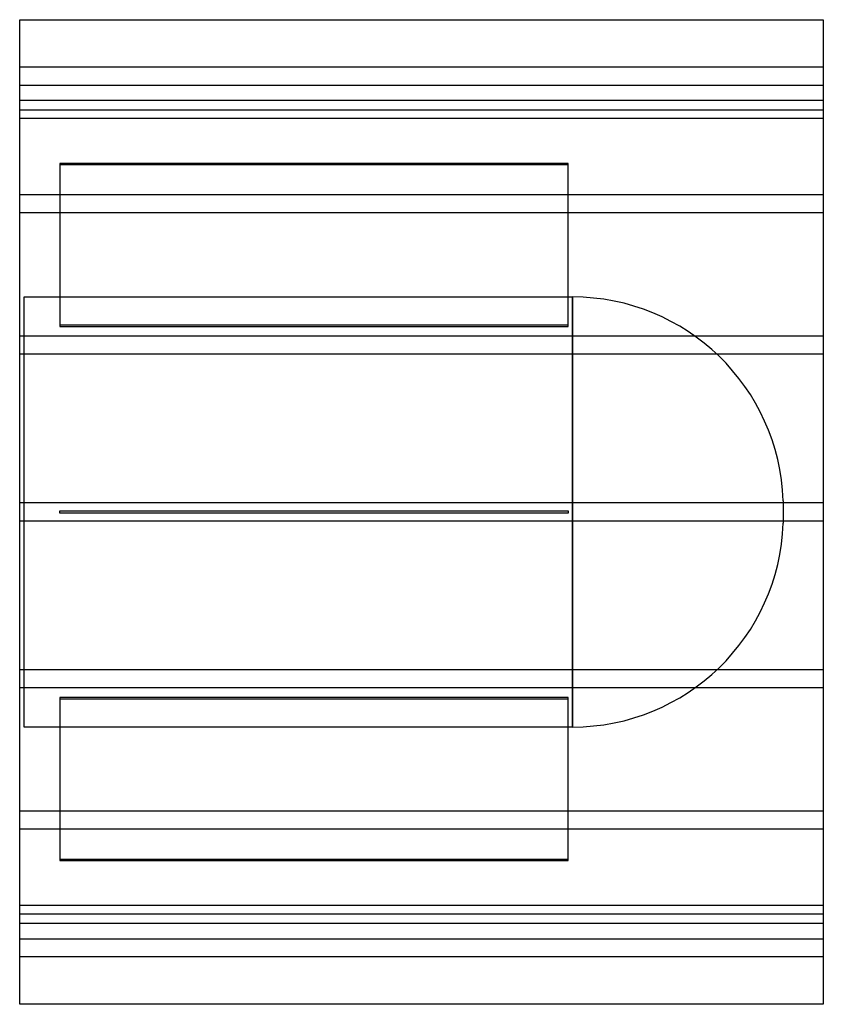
# Model space of a CAD drawing. Header units: millimetres. Extents: x -355 to 355, y -435 to 435.
import ezdxf

# ---------------------------------------------------------------- set-up
doc = ezdxf.new("R2010")
doc.units = ezdxf.units.MM
doc.layers.add('HIDDEN', color=7, linetype='Continuous')
doc.layers.add('THICK', color=7, linetype='Continuous')

msp = doc.modelspace()

# ---------------------------------------------------------------- linework, layer by layer
at = {"layer": 'HIDDEN'}
for p, q in [((355, 393), (-355, 393)), ((-355, 377), (355, 377)), ((355, 363.69), (-355, 363.69)), ((355, 363.69), (-355, 363.69)), ((355, 355), (-355, 355)), ((355, 347.69), (-355, 347.69)), ((355, 347.69), (-355, 347.69)), ((129.5, 307.94), (-319.5, 307.94)), ((-319.5, 307.94), (-319.5, 306.94)), ((-319.5, 306.94), (129.5, 306.94)), ((-319.5, 306.94), (-319.5, 164.04)), ((129.5, 306.94), (129.5, 307.94)), ((129.5, 164.04), (129.5, 306.94)), ((355, 280.24), (-355, 280.24)), ((355, 280.24), (-355, 280.24)), ((355, 264.24), (-355, 264.24)), ((355, 264.24), (-355, 264.24)), ((-351, -190), (-351, 190)), ((-351, 190), (133.4, 190)), ((133.4, 190), (133.4, 0)), ((133.4, -190), (133.4, 190)), ((129.5, 165.04), (-319.5, 165.04)), ((-319.5, 164.04), (129.5, 164.04)), ((355, 155.33), (-355, 155.33)), ((355, 155.33), (-355, 155.33)), ((355, 139.33), (-355, 139.33)), ((355, 139.33), (-355, 139.33)), ((319.5, 9.9), (319.5, -9.9)), ((355, 8), (-355, 8)), ((355, 8), (-355, 8)), ((-319.5, -1), (-319.5, 1)), ((-319.5, 1), (129.5, 1)), ((-319.5, 1), (-319.5, 1)), ((129.5, 1), (129.5, -1)), ((129.5, 1), (129.5, 1)), ((355, -8), (-355, -8)), ((355, -8), (-355, -8)), ((129.5, -1), (-319.5, -1)), ((-319.5, -1), (-319.5, -1)), ((129.5, -1), (129.5, -1)), ((133.4, 0), (133.4, -190)), ((355, -139.33), (-355, -139.33)), ((355, -139.33), (-355, -139.33)), ((355, -155.33), (-355, -155.33)), ((355, -155.33), (-355, -155.33)), ((129.5, -164.04), (-319.5, -164.04)), ((-319.5, -164.04), (-319.5, -306.94)), ((-319.5, -165.04), (129.5, -165.04)), ((129.5, -306.94), (129.5, -164.04)), ((133.4, -190), (-351, -190)), ((355, -264.24), (-355, -264.24)), ((355, -264.24), (-355, -264.24)), ((355, -280.24), (-355, -280.24)), ((355, -280.24), (-355, -280.24)), ((129.5, -306.94), (-319.5, -306.94)), ((-319.5, -306.94), (-319.5, -307.94)), ((-319.5, -307.94), (129.5, -307.94)), ((129.5, -307.94), (129.5, -306.94)), ((355, -347.69), (-355, -347.69)), ((355, -347.69), (-355, -347.69)), ((-355, -355), (355, -355)), ((355, -363.69), (-355, -363.69)), ((355, -363.69), (-355, -363.69)), ((-355, -377), (355, -377)), ((355, -393), (-355, -393))]:
    msp.add_line(p, q, dxfattribs=at)
for centre, start, end in [((133.4, 3.8), 1.87787, 89.99998), ((133.4, -3.8), 270.00002, 358.12213)]:
    msp.add_arc(centre, 186.2, start, end, dxfattribs=at)
at = {"layer": 'THICK'}
for p, q in [((-355, -435), (-355, 435)), ((-355, 435), (355, 435)), ((355, 435), (355, -435)), ((355, -435), (-355, -435))]:
    msp.add_line(p, q, dxfattribs=at)

doc.saveas('drawing.dxf')
